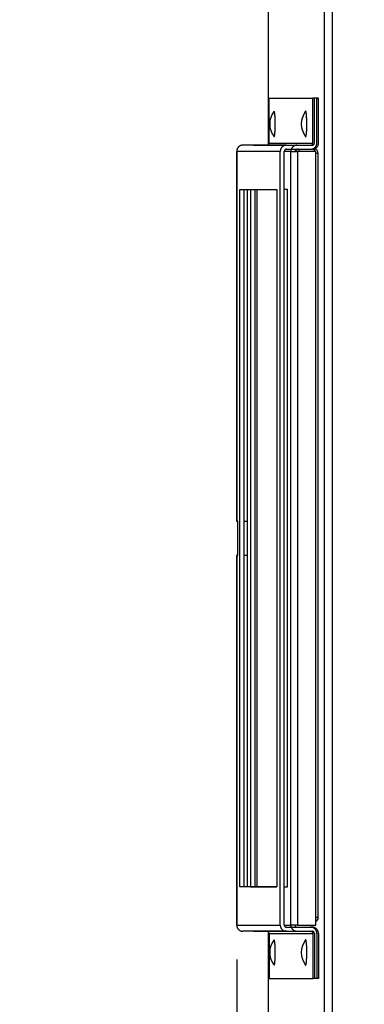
# Model space of a CAD drawing. Header units: inches. Extents: x -1 to 102, y 3 to 82.
# Tile 4 of 19: x 18 to 23, y 40 to 55. Entities that reach past the tile are written whole.
import ezdxf

# ---------------------------------------------------------------- set-up
doc = ezdxf.new("R2010")
doc.units = ezdxf.units.IN
doc.header["$LTSCALE"] = 12
doc.header["$MEASUREMENT"] = 0
doc.header["$PDSIZE"] = -1
doc.linetypes.add('SLD-Solid', pattern=[0])
doc.layers.add('DIMENSIONS', color=140, linetype='SLD-Solid', lineweight=25)
doc.layers.add('DIMENSIONS @ 1', color=140, linetype='SLD-Solid', lineweight=25)
doc.styles.add('ROMANS', font='romans.shx')
doc.dimstyles.new('FSTD1', dxfattribs={"dimtxt": 0.65, "dimasz": 0.7, "dimexe": 0.5, "dimexo": 0.5, "dimgap": 0.25, "dimtad": 1, "dimzin": 1, "dimdsep": 46, "dimtxsty": 'ROMANS', "dimcen": 0.5, "dimadec": 0, "dimazin": 0, "dimtfac": 1, "dimtmove": 0, "dimatfit": 3, "dimfxl": 0, "dimtolj": 1, "dimarcsym": 0})

# ---------------------------------------------------------------- blocks, each defined once
blk = doc.blocks.new('*D100')
at = {"layer": 'Defpoints', "color": 0}
for p in [(21.081, 41.393), (21.548, 35.973), (21.081, 33.812)]:
    blk.add_point(p, dxfattribs=at)
at = {"layer": 'DIMENSIONS', "color": 0, "lineweight": -2}
for p, q in [((21.081, 40.893), (21.081, 33.312)), ((21.548, 35.473), (21.548, 33.312)), ((20.381, 33.812), (16.426, 33.812)), ((21.548, 33.812), (21.081, 33.812)), ((22.248, 33.812), (22.948, 33.812))]:
    blk.add_line(p, q, dxfattribs=at)
at = {"layer": 'DIMENSIONS', "color": 0}
for points in [[(20.381, 33.929), (20.381, 33.696), (21.081, 33.812)], [(22.248, 33.929), (22.248, 33.696), (21.548, 33.812)]]:
    blk.add_solid(points, dxfattribs=at)
at = {"layer": 'DIMENSIONS', "color": 0, "char_height": 0.65, "attachment_point": 5, "style": 'ROMANS'}
for s, insert in [('\\A1;0.47', (18.053, 34.387)), ('\\A1;[11.9]', (18.053, 33.067))]:
    blk.add_mtext(s, dxfattribs=dict(at, insert=insert))

msp = doc.modelspace()

# ---------------------------------------------------------------- linework, layer by layer
for p, q in [((22.366, 35.973), (22.366, 65.528)), ((22.482, 35.973), (22.482, 65.528)), ((21.548, 52.813), (21.548, 57.709)), ((21.555, 53.493), (22.193, 53.493)), ((21.555, 52.833), (21.555, 53.493)), ((22.253, 53.493), (22.193, 53.493)), ((22.193, 52.833), (22.193, 53.493)), ((22.277, 53.493), (22.217, 53.493)), ((22.217, 52.833), (22.217, 53.493)), ((22.253, 52.833), (22.253, 53.493)), ((22.277, 52.833), (22.277, 53.493)), ((21.808, 52.803), (21.17, 52.803)), ((21.326, 52.803), (21.964, 52.803)), ((21.555, 52.833), (22.193, 52.833)), ((21.808, 52.803), (22.187, 52.803)), ((21.808, 52.743), (22.187, 52.743)), ((21.964, 52.803), (22.163, 52.803)), ((21.964, 52.743), (22.163, 52.743)), ((22.187, 52.743), (22.214, 52.743)), ((21.081, 52.713), (21.08, 52.713)), ((21.08, 52.713), (21.08, 47.303)), ((21.081, 52.713), (21.081, 47.303)), ((21.719, 52.713), (21.081, 52.713)), ((21.719, 41.393), (21.719, 52.713)), ((21.874, 52.713), (21.778, 52.713)), ((21.778, 41.393), (21.778, 52.713)), ((21.874, 41.393), (21.874, 52.713)), ((21.874, 52.713), (21.972, 52.713)), ((22.241, 52.713), (21.972, 52.713)), ((21.972, 52.713), (21.972, 41.393)), ((22.241, 41.393), (22.241, 52.713)), ((22.274, 52.683), (22.241, 52.683)), ((22.274, 41.503), (22.274, 52.683)), ((21.129, 52.153), (21.67, 52.153)), ((21.129, 41.953), (21.129, 52.153)), ((21.189, 41.953), (21.189, 52.153)), ((21.236, 52.153), (21.236, 41.953)), ((21.236, 52.153), (21.236, 41.953)), ((21.285, 52.153), (21.285, 41.953)), ((21.345, 52.153), (21.345, 41.953)), ((21.374, 52.153), (21.374, 41.953)), ((21.67, 52.153), (21.67, 41.953)), ((21.825, 52.153), (21.778, 52.153)), ((21.825, 41.953), (21.825, 52.153)), ((21.08, 47.303), (21.081, 47.303)), ((21.099, 47.303), (21.081, 47.303)), ((21.099, 46.803), (21.099, 47.303)), ((21.189, 47.303), (21.236, 47.303)), ((21.081, 46.803), (21.08, 46.803)), ((21.08, 46.803), (21.08, 41.393)), ((21.081, 46.803), (21.081, 41.393)), ((21.081, 46.803), (21.099, 46.803)), ((21.236, 46.803), (21.189, 46.803)), ((21.67, 41.953), (21.129, 41.953)), ((21.285, 41.953), (21.67, 41.953)), ((21.778, 41.953), (21.825, 41.953)), ((22.274, 41.503), (22.241, 41.503)), ((21.08, 41.393), (21.081, 41.393)), ((21.081, 41.393), (21.719, 41.393)), ((21.778, 41.393), (21.874, 41.393)), ((21.808, 41.363), (22.187, 41.363)), ((21.972, 41.393), (21.874, 41.393)), ((21.964, 41.363), (22.163, 41.363)), ((21.972, 41.393), (22.241, 41.393)), ((21.808, 41.303), (21.17, 41.303)), ((21.326, 41.303), (21.964, 41.303)), ((21.548, 37.116), (21.548, 41.292)), ((21.555, 41.273), (22.193, 41.273)), ((21.555, 41.273), (21.555, 40.613)), ((21.808, 41.303), (22.187, 41.303)), ((21.964, 41.303), (22.163, 41.303)), ((22.193, 41.273), (22.193, 40.613)), ((22.217, 41.273), (22.217, 40.613)), ((22.253, 41.273), (22.253, 40.613)), ((22.277, 41.273), (22.277, 40.613)), ((21.555, 40.613), (22.193, 40.613)), ((22.253, 40.613), (22.193, 40.613)), ((22.277, 40.613), (22.217, 40.613))]:
    msp.add_line(p, q)
for centre, radius, start, end in [((21.867, 53.113), 0.303, 142.2875, 217.7125), ((22.329, 53.113), 0.303, 142.2875, 217.7125), ((22.214, 52.683), 0.06, 0, 90), ((22.214, 41.503), 0.06, 296.1015, 0), ((21.867, 40.993), 0.303, 142.2875, 217.7125), ((22.329, 40.993), 0.303, 142.2875, 217.7125)]:
    msp.add_arc(centre, radius, start, end)
for points, weights in [([(21.629, 52.926), (21.646, 52.926), (21.645, 53.124), (21.644, 53.322), (21.627, 53.298)], [1, 0.684914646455, 1, 0.684914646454, 1]), ([(22.091, 52.926), (22.108, 52.926), (22.107, 53.124), (22.106, 53.322), (22.089, 53.298)], [1, 0.684914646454, 1, 0.684914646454, 1]), ([(21.627, 40.807), (21.644, 40.785), (21.645, 40.982), (21.646, 41.179), (21.629, 41.179)], [1, 0.68698930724, 1, 0.68698930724, 1]), ([(22.089, 40.807), (22.106, 40.785), (22.107, 40.982), (22.108, 41.179), (22.091, 41.179)], [1, 0.68698930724, 1, 0.68698930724, 1])]:
    msp.add_rational_spline(points, weights, degree=2, knots=[0, 0, 0, 0.5, 0.5, 1, 1, 1])
for points, weights in [([(21.626, 52.929), (21.627, 52.928), (21.627, 52.927)], [1, 0.999588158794, 1]), ([(21.627, 52.927), (21.628, 52.926), (21.629, 52.926)], [1, 0.998425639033, 1]), ([(22.088, 52.929), (22.089, 52.928), (22.089, 52.927)], [1, 0.999588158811, 1]), ([(22.089, 52.927), (22.09, 52.926), (22.091, 52.926)], [1, 0.998425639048, 1]), ([(21.17, 52.803), (21.081, 52.803), (21.081, 52.713)], [1, 0.707106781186, 1]), ([(21.525, 52.803), (21.555, 52.803), (21.555, 52.833)], [1, 0.707106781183, 1]), ([(21.808, 52.803), (21.719, 52.803), (21.719, 52.713)], [1, 0.707106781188, 1]), ([(21.808, 52.743), (21.778, 52.743), (21.778, 52.713)], [1, 0.707106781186, 1]), ([(21.964, 52.803), (21.874, 52.803), (21.874, 52.713)], [1, 0.707106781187, 1]), ([(21.964, 52.743), (21.934, 52.743), (21.934, 52.713)], [1, 0.707106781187, 1]), ([(21.991, 52.743), (21.956, 52.743), (21.939, 52.713)], [1, 0.866025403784, 1]), ([(21.996, 52.713), (21.994, 52.743), (21.991, 52.743)], [1, 0.86602540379, 1]), ([(22.163, 52.743), (22.253, 52.743), (22.253, 52.833)], [1, 0.707106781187, 1]), ([(22.163, 52.803), (22.193, 52.803), (22.193, 52.833)], [1, 0.707106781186, 1]), ([(22.187, 52.743), (22.277, 52.743), (22.277, 52.833)], [1, 0.707106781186, 1]), ([(22.187, 52.803), (22.217, 52.803), (22.217, 52.833)], [1, 0.707106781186, 1]), ([(22.219, 52.713), (22.217, 52.743), (22.214, 52.743)], [1, 0.86602540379, 1]), ([(21.081, 41.393), (21.081, 41.303), (21.17, 41.303)], [1, 0.707106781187, 1]), ([(21.719, 41.393), (21.719, 41.303), (21.808, 41.303)], [1, 0.707106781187, 1]), ([(21.778, 41.393), (21.778, 41.363), (21.808, 41.363)], [1, 0.707106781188, 1]), ([(21.874, 41.393), (21.874, 41.303), (21.964, 41.303)], [1, 0.707106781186, 1]), ([(21.934, 41.393), (21.934, 41.363), (21.964, 41.363)], [1, 0.707106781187, 1]), ([(22.253, 41.273), (22.253, 41.363), (22.163, 41.363)], [1, 0.707106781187, 1]), ([(22.277, 41.273), (22.277, 41.363), (22.187, 41.363)], [1, 0.707106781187, 1]), ([(21.555, 41.273), (21.555, 41.303), (21.525, 41.303)], [1, 0.707106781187, 1]), ([(22.193, 41.273), (22.193, 41.303), (22.163, 41.303)], [1, 0.707106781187, 1]), ([(22.217, 41.273), (22.217, 41.303), (22.187, 41.303)], [1, 0.707106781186, 1]), ([(21.629, 41.179), (21.628, 41.179), (21.627, 41.178)], [1, 0.998101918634, 1]), ([(22.091, 41.179), (22.09, 41.179), (22.089, 41.178)], [1, 0.998101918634, 1])]:
    msp.add_rational_spline(points, weights, degree=2)

# ---------------------------------------------------------------- dimensions: what is measured, and where the dimension line sits
at = {"layer": 'DIMENSIONS @ 1'}
dim = msp.add_linear_dim(base=(21.081, 33.812), p1=(21.548, 35.973), p2=(21.081, 41.393), dimstyle='FSTD1', override={"dimscale": 1, "dimpost": '\\X', "dimtix": 0, "dimtofl": 1, "dimtmove": 0, "dimatfit": 3}, dxfattribs=at)
dim.commit()
dim.dimension.update_dxf_attribs({"geometry": '*D100', "text_midpoint": (18.053, 33.812)})

doc.saveas('drawing.dxf')
